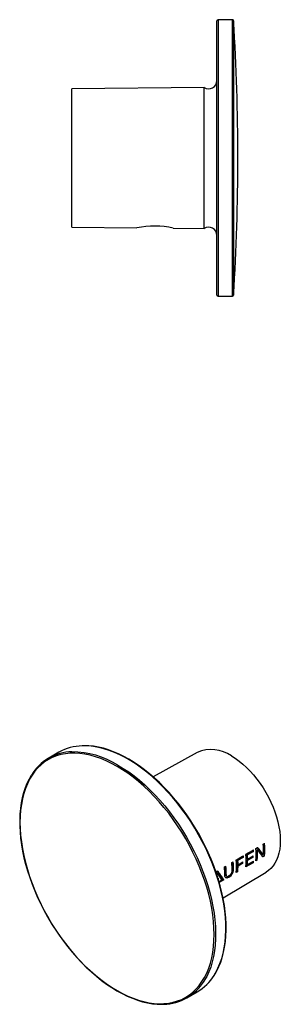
# Model space of a CAD drawing. Header units: millimetres. Extents: x 79 to 337, y 65 to 243.
# Tile 2 of 2: x 290 to 337, y 65 to 243. Entities that reach past the tile are written whole.
import ezdxf

# ---------------------------------------------------------------- set-up
doc = ezdxf.new("R2010")
doc.units = ezdxf.units.MM

msp = doc.modelspace()

# ---------------------------------------------------------------- linework, layer by layer
at = {"color": 7, "linetype": 'Continuous', "lineweight": 25}
for p, q in [((325.54, 193.63), (325.54, 243.23)), ((328.35, 243.43), (325.74, 243.43)), ((323.21, 231.18), (299.32, 230.93)), ((299.32, 205.93), (299.32, 230.93)), ((323.21, 205.68), (323.21, 231.18)), ((299.32, 205.93), (311.08, 205.81)), ((317.64, 205.74), (323.21, 205.68)), ((325.74, 193.43), (328.35, 193.43)), ((296.98, 110.99), (295.13, 109.92)), ((321.95, 110.97), (314.02, 106.53)), ((333.89, 94.39), (334.14, 94.53)), ((334.09, 92.29), (334.09, 94.51)), ((330.95, 92.49), (332.05, 93.13)), ((332.14, 93.08), (331.05, 92.44)), ((332.05, 93.13), (332.05, 93.3)), ((332.05, 93.13), (332.14, 93.08)), ((332.59, 93.62), (332.86, 93.78)), ((332.78, 93.34), (332.79, 93.35)), ((332.78, 91.53), (332.78, 93.34)), ((332.78, 93.34), (332.87, 93.28)), ((332.79, 93.35), (332.89, 93.29)), ((333.83, 92.59), (332.84, 93.77)), ((332.89, 93.29), (332.87, 93.28)), ((333.83, 92.59), (333.91, 92.54)), ((328.22, 91.04), (328.48, 91.2)), ((328.37, 89.72), (328.37, 91.13)), ((329.21, 91.49), (330.23, 92.08)), ((329.21, 90.76), (329.21, 91.49)), ((329.21, 91.49), (329.33, 91.42)), ((329.21, 90.51), (330.11, 91.03)), ((330.34, 92.02), (329.33, 91.42)), ((329.36, 90.67), (330.25, 91.2)), ((330.25, 90.95), (329.36, 90.42)), ((330.11, 91.03), (330.11, 91.12)), ((330.11, 91.03), (330.25, 90.95)), ((330.23, 92.08), (330.23, 92.23)), ((330.23, 92.08), (330.34, 92.02)), ((330.78, 90.38), (332.05, 91.11)), ((330.95, 91.77), (330.95, 92.49)), ((330.95, 92.49), (331.05, 92.44)), ((330.95, 91.52), (331.97, 92.11)), ((330.95, 91.77), (331.08, 91.69)), ((330.95, 90.74), (330.95, 91.52)), ((330.95, 91.52), (331.08, 91.44)), ((331.05, 90.68), (332.14, 91.32)), ((331.08, 91.69), (332.09, 92.29)), ((332.09, 92.03), (331.08, 91.44)), ((331.97, 92.11), (331.97, 92.21)), ((331.97, 92.11), (332.09, 92.03)), ((332.05, 91.11), (332.05, 91.27)), ((332.05, 91.11), (332.12, 91.07)), ((332.84, 91.5), (332.59, 91.35)), ((332.6, 91.43), (332.78, 91.53)), ((332.78, 91.53), (332.84, 91.5)), ((333.83, 92.14), (334.09, 92.29)), ((334.14, 92.27), (333.86, 92.1)), ((333.91, 92.54), (333.93, 92.55)), ((334.09, 92.29), (334.14, 92.27)), ((325.49, 89.11), (325.51, 89.15)), ((325.51, 89.15), (325.68, 89.05)), ((326.67, 88.01), (325.62, 89.51)), ((326.64, 84.68), (334.45, 89.32)), ((326.91, 90.27), (327.17, 90.42)), ((327.05, 88.98), (327.05, 90.35)), ((328.37, 89.72), (328.53, 89.63)), ((329.31, 89.42), (329.05, 89.27)), ((329.06, 89.39), (329.21, 89.47)), ((329.21, 90.76), (329.36, 90.67)), ((329.21, 89.47), (329.21, 90.51)), ((329.21, 90.51), (329.36, 90.42)), ((329.21, 89.47), (329.31, 89.42)), ((330.95, 90.74), (331.05, 90.68)), ((326.8, 87.94), (325.96, 87.44)), ((325.97, 87.61), (326.67, 88.01)), ((325.98, 87.69), (326.43, 87.95)), ((326.67, 88.01), (326.8, 87.94)), ((327.05, 88.98), (327.21, 88.88)), ((327.18, 88.67), (327.33, 88.59)), ((327.33, 88.59), (327.33, 88.59)), ((327.41, 88.39), (327.52, 88.33)), ((327.65, 88.63), (327.77, 88.7)), ((327.74, 88.58), (327.85, 88.52)), ((320.13, 66.62), (321.97, 67.69))]:
    msp.add_line(p, q, dxfattribs=at)
at = {"color": 8, "linetype": 'Continuous', "lineweight": 25}
for p, q in [((325.74, 243.43), (325.74, 193.43)), ((328.35, 193.43), (328.35, 243.43)), ((328.55, 243.24), (328.55, 193.62))]:
    msp.add_line(p, q, dxfattribs=at)
at = {"color": 8, "linetype": 'Continuous', "lineweight": 25, "flags": 128}
for points in [[(325.03, 70.67), (325.32, 71.15), (325.73, 71.94), (326.09, 72.79), (326.4, 73.69), (326.66, 74.64), (326.86, 75.63), (327.01, 76.67), (327.11, 77.74), (327.15, 78.85), (327.14, 79.99), (327.07, 81.16), (326.95, 82.36), (326.77, 83.58), (326.54, 84.82), (326.26, 86.07), (325.92, 87.33), (325.54, 88.59), (325.1, 89.86), (324.62, 91.13), (324.09, 92.39), (323.51, 93.64), (322.89, 94.88), (322.23, 96.1), (321.53, 97.3), (320.8, 98.48), (320.02, 99.63), (319.22, 100.74), (318.38, 101.83), (317.52, 102.87), (316.63, 103.87), (315.72, 104.82), (314.8, 105.73), (313.85, 106.59), (312.89, 107.39), (311.92, 108.14), (310.95, 108.83), (309.97, 109.46), (308.98, 110.03), (308, 110.53), (307.02, 110.97), (306.06, 111.34), (305.1, 111.64), (304.15, 111.88), (303.22, 112.04), (302.31, 112.14), (301.43, 112.16), (301.19, 112.15)], [(307.63, 108.69), (308.61, 108.09), (309.59, 107.43), (310.56, 106.71), (311.53, 105.93), (312.48, 105.1), (313.42, 104.22), (314.34, 103.29), (315.23, 102.31), (316.11, 101.29), (316.96, 100.22), (317.78, 99.12), (318.57, 97.99), (319.32, 96.83), (320.04, 95.64), (320.72, 94.43), (321.36, 93.2), (321.96, 91.95), (322.51, 90.69), (323.02, 89.43), (323.48, 88.16), (323.89, 86.89), (324.25, 85.63), (324.56, 84.37), (324.81, 83.13), (325.02, 81.9), (325.17, 80.69), (325.26, 79.51), (325.3, 78.35), (325.29, 77.22), (325.22, 76.13), (325.1, 75.08), (324.92, 74.06), (324.69, 73.09), (324.41, 72.17), (324.07, 71.29), (323.69, 70.47), (323.25, 69.71), (323.21, 69.63)]]:
    msp.add_lwpolyline(points, dxfattribs=at)
at = {"color": 7, "linetype": 'Continuous', "lineweight": 25, "flags": 128}
for points in [[(325.08, 70.71), (325.1, 70.74), (325.52, 71.46), (325.89, 72.24), (326.23, 73.06), (326.51, 73.92), (326.75, 74.83), (326.93, 75.78), (327.07, 76.77), (327.17, 77.79), (327.21, 78.85), (327.2, 79.93), (327.14, 81.04), (327.04, 82.17), (326.88, 83.32), (326.68, 84.49), (326.43, 85.67), (326.13, 86.86), (325.79, 88.06), (325.4, 89.26), (324.96, 90.47), (324.49, 91.67), (323.97, 92.86), (323.41, 94.04), (322.82, 95.21), (322.18, 96.36), (321.51, 97.5), (320.81, 98.61), (320.08, 99.69), (319.32, 100.75), (318.53, 101.78), (317.71, 102.77), (316.88, 103.72), (316.02, 104.64), (315.14, 105.51), (314.25, 106.33), (313.34, 107.11), (312.43, 107.85), (311.5, 108.53), (310.57, 109.15), (309.64, 109.72), (308.71, 110.24), (307.77, 110.7), (306.84, 111.09), (305.92, 111.43), (305.01, 111.71), (304.11, 111.92), (303.23, 112.07), (302.36, 112.15), (301.51, 112.18), (301.25, 112.16)], [(307.49, 108.45), (306.5, 108.99), (305.52, 109.46), (304.55, 109.86), (303.58, 110.2), (302.63, 110.46), (301.69, 110.66), (300.77, 110.78), (299.87, 110.84), (299, 110.82), (298.15, 110.73), (297.33, 110.57), (296.55, 110.35), (295.79, 110.05), (295.08, 109.68), (294.4, 109.24), (293.77, 108.74), (293.18, 108.17), (292.63, 107.55), (292.13, 106.86), (291.68, 106.11), (291.28, 105.3), (290.93, 104.44), (290.63, 103.53), (290.38, 102.57), (290.19, 101.57), (290.05, 100.52), (289.97, 99.44), (289.94, 98.32), (289.97, 97.17), (290.05, 95.99), (290.19, 94.78), (290.38, 93.56), (290.63, 92.31), (290.93, 91.06), (291.28, 89.79), (291.68, 88.53), (292.13, 87.25), (292.63, 85.99), (293.18, 84.73), (293.77, 83.48), (294.4, 82.24), (295.08, 81.03), (295.79, 79.83), (296.55, 78.67), (297.33, 77.53), (298.15, 76.42), (299, 75.36), (299.87, 74.33), (300.77, 73.35), (301.69, 72.41), (302.63, 71.53), (303.58, 70.69), (304.55, 69.91), (305.52, 69.19), (306.5, 68.53), (307.49, 67.93), (308.47, 67.39), (309.45, 66.92), (310.42, 66.52), (311.39, 66.18), (312.34, 65.92), (313.28, 65.72), (314.2, 65.6), (315.1, 65.54), (315.97, 65.56), (316.82, 65.65), (317.64, 65.81), (318.42, 66.04), (319.18, 66.33), (319.89, 66.7), (320.57, 67.14), (321.2, 67.64), (321.79, 68.21), (322.34, 68.84), (322.84, 69.53), (323.29, 70.27), (323.7, 71.08), (324.05, 71.94), (324.35, 72.85), (324.59, 73.81), (324.78, 74.81), (324.92, 75.86), (325, 76.94), (325.03, 78.06), (325, 79.21), (324.92, 80.39), (324.78, 81.6), (324.59, 82.82), (324.35, 84.07), (324.05, 85.32), (323.7, 86.59), (323.29, 87.86), (322.84, 89.13), (322.34, 90.39), (321.79, 91.65), (321.2, 92.9), (320.57, 94.14), (319.89, 95.35), (319.18, 96.55), (318.42, 97.72), (317.64, 98.85), (316.82, 99.96), (315.97, 101.02), (315.1, 102.05), (314.2, 103.03), (313.28, 103.97), (312.34, 104.85), (311.39, 105.69), (310.42, 106.47), (309.45, 107.19), (308.47, 107.85), (307.49, 108.45)], [(328.15, 110.33), (328.85, 109.9), (329.54, 109.4), (330.22, 108.86), (330.89, 108.25), (331.54, 107.6), (332.17, 106.9), (332.77, 106.16), (333.35, 105.38), (333.89, 104.57), (334.4, 103.73), (334.88, 102.87), (335.31, 101.99), (335.69, 101.1), (336.03, 100.21), (336.32, 99.31), (336.56, 98.42), (336.75, 97.54), (336.88, 96.68), (336.97, 95.84), (336.99, 95.02), (336.97, 94.23), (336.88, 93.49), (336.75, 92.78), (336.56, 92.12), (336.32, 91.5), (336.03, 90.94), (335.69, 90.44), (335.31, 89.99), (334.88, 89.61), (334.45, 89.32)], [(291.96, 106.8), (291.58, 106.15), (291.21, 105.37), (290.88, 104.55), (290.59, 103.69), (290.35, 102.78), (290.17, 101.83), (290.03, 100.84), (289.94, 99.82), (289.89, 98.76), (289.9, 97.68), (289.96, 96.57), (290.06, 95.44), (290.22, 94.29), (290.42, 93.12), (290.67, 91.94), (290.97, 90.75), (291.32, 89.55), (291.7, 88.35), (292.14, 87.14), (292.61, 85.94), (293.13, 84.75), (293.69, 83.57), (294.29, 82.4), (294.92, 81.25), (295.59, 80.11), (296.29, 79), (297.02, 77.92), (297.78, 76.86), (298.57, 75.83), (299.39, 74.84), (300.23, 73.89), (301.08, 72.97), (301.96, 72.1), (302.85, 71.28), (303.76, 70.5), (304.67, 69.76), (305.6, 69.08), (306.53, 68.46), (307.46, 67.89), (308.4, 67.37), (309.33, 66.91), (310.26, 66.52), (311.18, 66.18), (312.09, 65.9), (312.99, 65.69), (313.87, 65.54), (314.74, 65.46), (315.59, 65.43), (315.88, 65.45)], [(330.77, 92.55), (331.95, 93.24), (332.12, 93.34)], [(329.05, 91.53), (330.16, 92.19), (330.32, 92.28)], [(332.12, 91.07), (331.95, 90.97), (330.77, 90.28)], [(327.52, 88.33), (327.31, 88.26), (327.14, 88.28), (327.02, 88.39), (326.96, 88.59), (326.95, 88.7)], [(327.18, 88.67), (327.07, 88.81), (327.05, 88.98)], [(327.07, 88.34), (327.19, 88.33), (327.41, 88.39)], [(327.41, 88.39), (327.6, 88.49), (327.74, 88.58)]]:
    msp.add_lwpolyline(points, dxfattribs=at)
at = {"color": 7, "linetype": 'Continuous', "lineweight": 25}
for centre, radius, start, end in [((325.74, 243.23), 0.2, 90, 180), ((328.35, 243.23), 0.2, 3.5564, 90), ((-70.68, 218.43), 400, 0, 3.5564), ((324.04, 232.43), 1.5, 236.431, 360), ((-70.68, 218.43), 400, 356.4436, 0), ((314.2, 190.15), 15.97, 77.5365, 101.2635), ((324.04, 204.43), 1.5, 0, 123.569), ((325.74, 193.63), 0.2, 180, 270), ((328.35, 193.63), 0.2, 270, 356.4436), ((301.41, 103.16), 9, 91.3841, 119.507), ((299.52, 102.32), 8.77, 91.1764, 148.9337), ((324.48, 105.18), 6.32, 54.5208, 113.6014), ((321.74, 93.24), 12.21, 356.7443, 5.3994), ((322.39, 93.4), 11.81, 354.4902, 5.5098), ((318.54, 92.1), 13.63, 4.1001, 5.2118), ((320.81, 92.49), 11.83, 354.5005, 5.4995), ((321.46, 92.62), 11.43, 354.3871, 3.3316), ((315.71, 89.88), 12.56, 358.2709, 5.3055), ((316, 90.04), 12.53, 358.137, 5.3118), ((317.22, 90.4), 11.88, 354.5237, 5.4763), ((316.56, 90.5), 12.8, 0.7644, 4.1115), ((318.32, 91.05), 11.93, 359.5319, 0.7402), ((316.72, 91.04), 13.66, 4.0917, 5.2012), ((318.97, 91.41), 11.86, 354.5124, 5.4876), ((318.31, 91.52), 12.78, 0.766, 4.1196), ((320.05, 91.52), 11.04, 355.6142, 359.5662), ((320.19, 92.13), 11.9, 359.5309, 0.7418), ((322, 92.1), 10.16, 354.1872, 355.573), ((314.41, 89.11), 12.55, 358.1403, 5.3021), ((314.64, 89.26), 12.58, 358.2729, 5.2991), ((326.91, 89.79), 1.46, 304.7232, 357.3032), ((327.2, 89.6), 1.06, 302.1859, 328.8269), ((327.02, 89.79), 1.52, 303.4758, 353.9703), ((327.31, 89.57), 0.957, 326.5212, 355.8003), ((318.52, 90.5), 10.84, 354.2756, 359.5978), ((315.76, 88.47), 10.25, 354.2322, 355.6068), ((327.53, 88.84), 0.316, 171.6041, 232.1802), ((327.46, 88.88), 0.322, 247.3477, 307.5543), ((325.6, 91.97), 4.12, 297.8634, 303.1827), ((315.74, 74.22), 8.77, 271.3609, 328.4568), ((317.4, 75.45), 9.01, 300.525, 327.9585)]:
    msp.add_arc(centre, radius, start, end, dxfattribs=at)
at = {"color": 8, "linetype": 'Continuous', "lineweight": 25}
msp.add_arc((299.24, 95.25), 15.83, 58.0258, 89.6603, dxfattribs=at)
at = {"color": 7, "linetype": 'Continuous', "lineweight": 25}
for centre, major_axis, ratio, start_param, end_param in [((324.63, 98.16), (10.49, -8.41), 0.17592, 0.643039, 0.821048), ((324.36, 98), (10.49, -8.41), 0.175928, 0.599394, 0.775565), ((316.11, 93.11), (3.13, 14.14), 0.697731, 4.578165, 4.61724), ((316.37, 93.26), (3.03, 14.12), 0.698964, 4.539479, 4.562082), ((317.3, 93.92), (10.16, -8.71), 0.218048, 0.592806, 0.818177), ((317.04, 93.77), (10.13, -8.73), 0.221461, 0.617392, 0.76779), ((316.96, 93.55), (8.98, 15.52), 0.576719, 4.696638, 4.702477), ((316.86, 93.6), (-6.26, 11.01), 0.581852, 3.888342, 3.910153)]:
    msp.add_ellipse(centre, major_axis=major_axis, ratio=ratio, start_param=start_param, end_param=end_param, dxfattribs=at)

doc.saveas('drawing.dxf')
